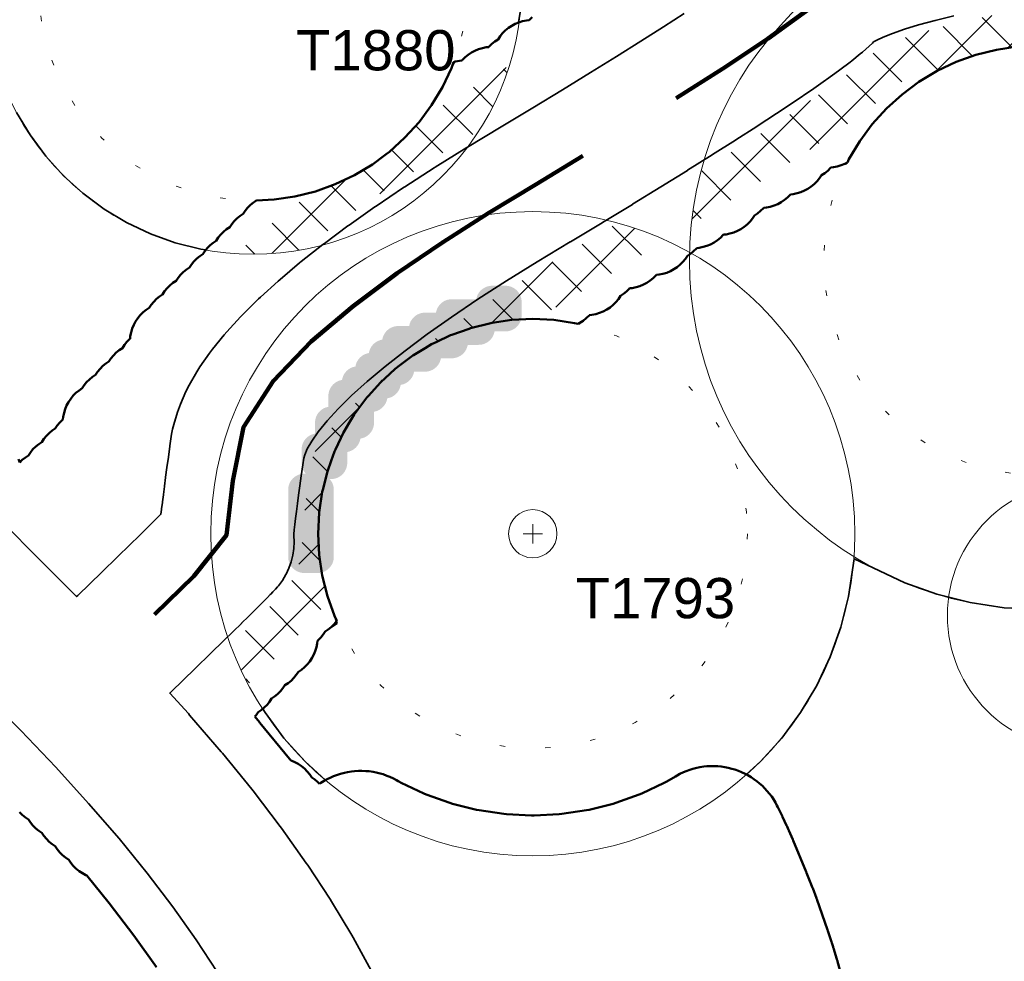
# Model space of a CAD drawing. Header units: metres. Extents: x -6559 to -6383, y 5654606 to 5654801.
# Tile 24 of 31: x -6455 to -6437, y 5654716 to 5654734. Entities that reach past the tile are written whole.
import ezdxf
from ezdxf.enums import TextEntityAlignment as Align

# ---------------------------------------------------------------- set-up
doc = ezdxf.new("R2010")
doc.units = ezdxf.units.M
doc.header["$LTSCALE"] = 0.5
for name, pattern in [('DASHED', [9, 6, -3]), ('DOT', [1.5, 0, -1.5]), ('PHANTOM', [22, 12, -2, 2, -2, 2, -2])]:
    doc.linetypes.add(name, pattern=pattern)
for name, color, linetype, lineweight in [('L-GRAD-DRAIN', 150, 'Continuous', 25), ('L-HARD-PAVE', 8, 'Continuous', 35), ('L-HARD-WALL', 7, 'Continuous', 50), ('L-PLNT-PROT', 1, 'DASHED', 35), ('L-PLNT-TEXT', 3, 'Continuous', 18), ('L-SITE-LIMIT', 6, 'PHANTOM', 50), ('V-VEG-CANOPY', 92, 'Continuous', 13), ('V-VEG-TREE', 94, 'Continuous', 18)]:
    doc.layers.add(name, color=color, linetype=linetype, lineweight=lineweight)
doc.styles.add('BR-STD', font='arial.ttf')

# ---------------------------------------------------------------- blocks, each defined once
blk = doc.blocks.new('VEG-TREE-DECID')
at = {"color": 0, "lineweight": -2}
for p, q in [((-0.6, 0), (0.6, 0)), ((0, -0.6), (0, 0.6))]:
    blk.add_line(p, q, dxfattribs=at)
blk.add_circle((0, 0), 1.5, dxfattribs=at)

msp = doc.modelspace()

# ---------------------------------------------------------------- hatches: boundary and pattern name
at = {"layer": 'L-HARD-WALL'}
h = msp.add_hatch(color=1, dxfattribs=at)
h.dxf.hatch_style = 1
h.paths.add_polyline_path([(-6449.75, 5654723.2), (-6449.779, 5654723.201), (-6449.809, 5654723.206), (-6449.837, 5654723.213), (-6449.865, 5654723.223), (-6449.891, 5654723.235), (-6449.917, 5654723.251), (-6449.94, 5654723.268), (-6449.962, 5654723.288), (-6449.982, 5654723.31), (-6449.999, 5654723.333), (-6450.015, 5654723.359), (-6450.027, 5654723.385), (-6450.037, 5654723.413), (-6450.044, 5654723.441), (-6450.049, 5654723.471), (-6450.05, 5654723.5), (-6450.05, 5654724.75), (-6450.049, 5654724.779), (-6450.044, 5654724.809), (-6450.037, 5654724.837), (-6450.027, 5654724.865), (-6450.015, 5654724.891), (-6449.999, 5654724.917), (-6449.982, 5654724.94), (-6449.962, 5654724.962), (-6449.94, 5654724.982), (-6449.917, 5654724.999), (-6449.891, 5654725.015), (-6449.865, 5654725.027), (-6449.837, 5654725.037), (-6449.809, 5654725.044), (-6449.779, 5654725.049), (-6449.75, 5654725.05), (-6449.723, 5654725.05), (-6449.732, 5654725.06), (-6449.749, 5654725.083), (-6449.765, 5654725.109), (-6449.777, 5654725.135), (-6449.787, 5654725.163), (-6449.794, 5654725.191), (-6449.799, 5654725.221), (-6449.8, 5654725.25), (-6449.8, 5654725.5), (-6449.799, 5654725.529), (-6449.794, 5654725.559), (-6449.787, 5654725.587), (-6449.777, 5654725.615), (-6449.765, 5654725.641), (-6449.749, 5654725.667), (-6449.732, 5654725.69), (-6449.712, 5654725.712), (-6449.69, 5654725.732), (-6449.667, 5654725.749), (-6449.641, 5654725.765), (-6449.615, 5654725.777), (-6449.587, 5654725.787), (-6449.559, 5654725.794), (-6449.55, 5654725.796), (-6449.55, 5654726), (-6449.549, 5654726.029), (-6449.544, 5654726.059), (-6449.537, 5654726.087), (-6449.527, 5654726.115), (-6449.515, 5654726.141), (-6449.499, 5654726.167), (-6449.482, 5654726.19), (-6449.462, 5654726.212), (-6449.44, 5654726.232), (-6449.417, 5654726.249), (-6449.391, 5654726.265), (-6449.365, 5654726.277), (-6449.337, 5654726.287), (-6449.309, 5654726.294), (-6449.3, 5654726.296), (-6449.3, 5654726.5), (-6449.299, 5654726.529), (-6449.294, 5654726.559), (-6449.287, 5654726.587), (-6449.277, 5654726.615), (-6449.265, 5654726.641), (-6449.249, 5654726.667), (-6449.232, 5654726.69), (-6449.212, 5654726.712), (-6449.19, 5654726.732), (-6449.167, 5654726.749), (-6449.141, 5654726.765), (-6449.115, 5654726.777), (-6449.087, 5654726.787), (-6449.059, 5654726.794), (-6449.046, 5654726.796), (-6449.044, 5654726.809), (-6449.037, 5654726.837), (-6449.027, 5654726.865), (-6449.015, 5654726.891), (-6448.999, 5654726.917), (-6448.982, 5654726.94), (-6448.962, 5654726.962), (-6448.94, 5654726.982), (-6448.917, 5654726.999), (-6448.891, 5654727.015), (-6448.865, 5654727.027), (-6448.837, 5654727.037), (-6448.809, 5654727.044), (-6448.796, 5654727.046), (-6448.794, 5654727.059), (-6448.787, 5654727.087), (-6448.777, 5654727.115), (-6448.765, 5654727.141), (-6448.749, 5654727.167), (-6448.732, 5654727.19), (-6448.712, 5654727.212), (-6448.69, 5654727.232), (-6448.667, 5654727.249), (-6448.641, 5654727.265), (-6448.615, 5654727.277), (-6448.587, 5654727.287), (-6448.559, 5654727.294), (-6448.546, 5654727.296), (-6448.544, 5654727.309), (-6448.537, 5654727.337), (-6448.527, 5654727.365), (-6448.515, 5654727.391), (-6448.499, 5654727.417), (-6448.482, 5654727.44), (-6448.462, 5654727.462), (-6448.44, 5654727.482), (-6448.417, 5654727.499), (-6448.391, 5654727.515), (-6448.365, 5654727.527), (-6448.337, 5654727.537), (-6448.309, 5654727.544), (-6448.296, 5654727.546), (-6448.294, 5654727.559), (-6448.287, 5654727.587), (-6448.277, 5654727.615), (-6448.265, 5654727.641), (-6448.249, 5654727.667), (-6448.232, 5654727.69), (-6448.212, 5654727.712), (-6448.19, 5654727.732), (-6448.167, 5654727.749), (-6448.141, 5654727.765), (-6448.115, 5654727.777), (-6448.087, 5654727.787), (-6448.059, 5654727.794), (-6448.029, 5654727.799), (-6448, 5654727.8), (-6447.796, 5654727.8), (-6447.794, 5654727.809), (-6447.787, 5654727.837), (-6447.777, 5654727.865), (-6447.765, 5654727.891), (-6447.749, 5654727.917), (-6447.732, 5654727.94), (-6447.712, 5654727.962), (-6447.69, 5654727.982), (-6447.667, 5654727.999), (-6447.641, 5654728.015), (-6447.615, 5654728.027), (-6447.587, 5654728.037), (-6447.559, 5654728.044), (-6447.529, 5654728.049), (-6447.5, 5654728.05), (-6447.296, 5654728.05), (-6447.294, 5654728.059), (-6447.287, 5654728.087), (-6447.277, 5654728.115), (-6447.265, 5654728.141), (-6447.249, 5654728.167), (-6447.232, 5654728.19), (-6447.212, 5654728.212), (-6447.19, 5654728.232), (-6447.167, 5654728.249), (-6447.141, 5654728.265), (-6447.115, 5654728.277), (-6447.087, 5654728.287), (-6447.059, 5654728.294), (-6447.029, 5654728.299), (-6447, 5654728.3), (-6446.546, 5654728.3), (-6446.544, 5654728.309), (-6446.537, 5654728.337), (-6446.527, 5654728.365), (-6446.515, 5654728.391), (-6446.499, 5654728.417), (-6446.482, 5654728.44), (-6446.462, 5654728.462), (-6446.44, 5654728.482), (-6446.417, 5654728.499), (-6446.391, 5654728.515), (-6446.365, 5654728.527), (-6446.337, 5654728.537), (-6446.309, 5654728.544), (-6446.279, 5654728.549), (-6446.25, 5654728.55), (-6446, 5654728.55), (-6445.971, 5654728.549), (-6445.941, 5654728.544), (-6445.913, 5654728.537), (-6445.885, 5654728.527), (-6445.859, 5654728.515), (-6445.833, 5654728.499), (-6445.81, 5654728.482), (-6445.788, 5654728.462), (-6445.768, 5654728.44), (-6445.751, 5654728.417), (-6445.735, 5654728.391), (-6445.723, 5654728.365), (-6445.713, 5654728.337), (-6445.706, 5654728.309), (-6445.701, 5654728.279), (-6445.7, 5654728.25), (-6445.7, 5654728), (-6445.701, 5654727.971), (-6445.706, 5654727.941), (-6445.713, 5654727.913), (-6445.723, 5654727.885), (-6445.735, 5654727.859), (-6445.751, 5654727.833), (-6445.768, 5654727.81), (-6445.788, 5654727.788), (-6445.81, 5654727.768), (-6445.833, 5654727.751), (-6445.859, 5654727.735), (-6445.885, 5654727.723), (-6445.913, 5654727.713), (-6445.941, 5654727.706), (-6445.971, 5654727.701), (-6446, 5654727.7), (-6446.204, 5654727.7), (-6446.206, 5654727.691), (-6446.213, 5654727.663), (-6446.223, 5654727.635), (-6446.235, 5654727.609), (-6446.251, 5654727.583), (-6446.268, 5654727.56), (-6446.288, 5654727.538), (-6446.31, 5654727.518), (-6446.333, 5654727.501), (-6446.359, 5654727.485), (-6446.385, 5654727.473), (-6446.413, 5654727.463), (-6446.441, 5654727.456), (-6446.471, 5654727.451), (-6446.5, 5654727.45), (-6446.704, 5654727.45), (-6446.706, 5654727.441), (-6446.713, 5654727.413), (-6446.723, 5654727.385), (-6446.735, 5654727.359), (-6446.751, 5654727.333), (-6446.768, 5654727.31), (-6446.788, 5654727.288), (-6446.81, 5654727.268), (-6446.833, 5654727.251), (-6446.859, 5654727.235), (-6446.885, 5654727.223), (-6446.913, 5654727.213), (-6446.941, 5654727.206), (-6446.971, 5654727.201), (-6447, 5654727.2), (-6447.204, 5654727.2), (-6447.206, 5654727.191), (-6447.213, 5654727.163), (-6447.223, 5654727.135), (-6447.235, 5654727.109), (-6447.251, 5654727.083), (-6447.268, 5654727.06), (-6447.288, 5654727.038), (-6447.31, 5654727.018), (-6447.333, 5654727.001), (-6447.359, 5654726.985), (-6447.385, 5654726.973), (-6447.413, 5654726.963), (-6447.441, 5654726.956), (-6447.471, 5654726.951), (-6447.5, 5654726.95), (-6447.704, 5654726.95), (-6447.706, 5654726.941), (-6447.713, 5654726.913), (-6447.723, 5654726.885), (-6447.735, 5654726.859), (-6447.751, 5654726.833), (-6447.768, 5654726.81), (-6447.788, 5654726.788), (-6447.81, 5654726.768), (-6447.833, 5654726.751), (-6447.859, 5654726.735), (-6447.885, 5654726.723), (-6447.913, 5654726.713), (-6447.941, 5654726.706), (-6447.954, 5654726.704), (-6447.956, 5654726.691), (-6447.963, 5654726.663), (-6447.973, 5654726.635), (-6447.985, 5654726.609), (-6448.001, 5654726.583), (-6448.018, 5654726.56), (-6448.038, 5654726.538), (-6448.06, 5654726.518), (-6448.083, 5654726.501), (-6448.109, 5654726.485), (-6448.135, 5654726.473), (-6448.163, 5654726.463), (-6448.191, 5654726.456), (-6448.204, 5654726.454), (-6448.206, 5654726.441), (-6448.213, 5654726.413), (-6448.223, 5654726.385), (-6448.235, 5654726.359), (-6448.251, 5654726.333), (-6448.268, 5654726.31), (-6448.288, 5654726.288), (-6448.31, 5654726.268), (-6448.333, 5654726.251), (-6448.359, 5654726.235), (-6448.385, 5654726.223), (-6448.413, 5654726.213), (-6448.441, 5654726.206), (-6448.45, 5654726.204), (-6448.45, 5654726), (-6448.451, 5654725.971), (-6448.456, 5654725.941), (-6448.463, 5654725.913), (-6448.473, 5654725.885), (-6448.485, 5654725.859), (-6448.501, 5654725.833), (-6448.518, 5654725.81), (-6448.538, 5654725.788), (-6448.56, 5654725.768), (-6448.583, 5654725.751), (-6448.609, 5654725.735), (-6448.635, 5654725.723), (-6448.663, 5654725.713), (-6448.691, 5654725.706), (-6448.704, 5654725.704), (-6448.706, 5654725.691), (-6448.713, 5654725.663), (-6448.723, 5654725.635), (-6448.735, 5654725.609), (-6448.751, 5654725.583), (-6448.768, 5654725.56), (-6448.788, 5654725.538), (-6448.81, 5654725.518), (-6448.833, 5654725.501), (-6448.859, 5654725.485), (-6448.885, 5654725.473), (-6448.913, 5654725.463), (-6448.941, 5654725.456), (-6448.95, 5654725.454), (-6448.95, 5654725.25), (-6448.951, 5654725.221), (-6448.956, 5654725.191), (-6448.963, 5654725.163), (-6448.973, 5654725.135), (-6448.985, 5654725.109), (-6449.001, 5654725.083), (-6449.018, 5654725.06), (-6449.038, 5654725.038), (-6449.06, 5654725.018), (-6449.083, 5654725.001), (-6449.109, 5654724.985), (-6449.135, 5654724.973), (-6449.163, 5654724.963), (-6449.191, 5654724.956), (-6449.221, 5654724.951), (-6449.25, 5654724.95), (-6449.277, 5654724.95), (-6449.268, 5654724.94), (-6449.251, 5654724.917), (-6449.235, 5654724.891), (-6449.223, 5654724.865), (-6449.213, 5654724.837), (-6449.206, 5654724.809), (-6449.201, 5654724.779), (-6449.2, 5654724.75), (-6449.2, 5654723.5), (-6449.201, 5654723.471), (-6449.206, 5654723.441), (-6449.213, 5654723.413), (-6449.223, 5654723.385), (-6449.235, 5654723.359), (-6449.251, 5654723.333), (-6449.268, 5654723.31), (-6449.288, 5654723.288), (-6449.31, 5654723.268), (-6449.333, 5654723.251), (-6449.359, 5654723.235), (-6449.385, 5654723.223), (-6449.413, 5654723.213), (-6449.441, 5654723.206), (-6449.471, 5654723.201), (-6449.5, 5654723.2)])
at = {"layer": 'L-PLNT-PROT'}
h = msp.add_hatch(dxfattribs=at)
h.set_pattern_fill('ANSI37', color=6, scale=0.2)
h.paths.add_polyline_path([(-6436.074, 5654733.023), (-6436.466, 5654733.004), (-6436.854, 5654732.946), (-6437.235, 5654732.851), (-6437.605, 5654732.719), (-6437.861, 5654732.597), (-6438.05, 5654732.545), (-6438.288, 5654732.472), (-6438.474, 5654732.407), (-6438.603, 5654732.356), (-6438.614, 5654732.351), (-6438.629, 5654732.337), (-6438.756, 5654732.225), (-6438.768, 5654732.215), (-6438.814, 5654732.177), (-6438.826, 5654732.167), (-6438.986, 5654732.038), (-6438.995, 5654732.031), (-6439.027, 5654732.006), (-6439.036, 5654731.999), (-6439.229, 5654731.853), (-6439.236, 5654731.848), (-6439.26, 5654731.83), (-6439.266, 5654731.825), (-6439.493, 5654731.661), (-6439.498, 5654731.657), (-6439.517, 5654731.644), (-6439.522, 5654731.64), (-6439.782, 5654731.459), (-6439.786, 5654731.456), (-6439.801, 5654731.446), (-6439.805, 5654731.443), (-6440.098, 5654731.244), (-6440.101, 5654731.241), (-6440.113, 5654731.233), (-6440.117, 5654731.231), (-6440.443, 5654731.014), (-6440.445, 5654731.012), (-6440.456, 5654731.006), (-6440.458, 5654731.004), (-6440.818, 5654730.769), (-6440.82, 5654730.768), (-6440.829, 5654730.762), (-6440.831, 5654730.761), (-6441.224, 5654730.509), (-6441.225, 5654730.508), (-6441.233, 5654730.503), (-6441.235, 5654730.502), (-6441.661, 5654730.232), (-6441.662, 5654730.231), (-6441.669, 5654730.227), (-6441.67, 5654730.226), (-6442.129, 5654729.939), (-6442.131, 5654729.938), (-6442.136, 5654729.935), (-6442.138, 5654729.934), (-6442.539, 5654729.685), (-6442.449, 5654730.291), (-6442.35, 5654730.685), (-6442.068, 5654730.862), (-6442.062, 5654730.866), (-6441.636, 5654731.135), (-6441.629, 5654731.14), (-6441.236, 5654731.392), (-6441.227, 5654731.398), (-6440.868, 5654731.632), (-6440.858, 5654731.639), (-6440.532, 5654731.856), (-6440.519, 5654731.864), (-6440.226, 5654732.063), (-6440.211, 5654732.073), (-6439.952, 5654732.255), (-6439.933, 5654732.268), (-6439.706, 5654732.432), (-6439.682, 5654732.45), (-6439.489, 5654732.597), (-6439.456, 5654732.622), (-6439.296, 5654732.751), (-6439.251, 5654732.789), (-6439.124, 5654732.901), (-6439.057, 5654732.963), (-6439.049, 5654732.971), (-6439.014, 5654732.991), (-6438.902, 5654733.044), (-6438.736, 5654733.11), (-6438.521, 5654733.185), (-6438.26, 5654733.265), (-6437.957, 5654733.349), (-6437.612, 5654733.435), (-6437.227, 5654733.523), (-6436.804, 5654733.612), (-6436.342, 5654733.702), (-6435.843, 5654733.793), (-6435.307, 5654733.884), (-6434.734, 5654733.976), (-6434.125, 5654734.068), (-6433.474, 5654734.161), (-6433.468, 5654734.162), (-6432.845, 5654734.254), (-6432.838, 5654734.255), (-6432.333, 5654734.332), (-6431.95, 5654734.048), (-6431.56, 5654733.694), (-6431.565, 5654733.693), (-6431.567, 5654733.693), (-6432.124, 5654733.605), (-6432.126, 5654733.605), (-6432.133, 5654733.603), (-6432.135, 5654733.603), (-6432.725, 5654733.513), (-6432.727, 5654733.513), (-6432.734, 5654733.512), (-6432.735, 5654733.512), (-6433.358, 5654733.42), (-6433.36, 5654733.42), (-6433.366, 5654733.419), (-6433.368, 5654733.418), (-6434.016, 5654733.326), (-6434.619, 5654733.235), (-6435.185, 5654733.144), (-6435.713, 5654733.054), (-6435.926, 5654733.016)])
h = msp.add_hatch(dxfattribs=at)
h.set_pattern_fill('ANSI37', color=6, scale=0.2)
h.paths.add_polyline_path([(-6449.542, 5654730.309), (-6449.172, 5654730.441), (-6448.817, 5654730.609), (-6448.481, 5654730.811), (-6448.25, 5654730.982), (-6448.239, 5654730.991), (-6448.226, 5654731), (-6448.226, 5654731), (-6448.165, 5654731.045), (-6447.875, 5654731.309), (-6447.611, 5654731.599), (-6447.567, 5654731.659), (-6447.197, 5654731.889), (-6447.192, 5654731.892), (-6447.174, 5654731.903), (-6447.169, 5654731.906), (-6446.546, 5654732.28), (-6445.96, 5654732.634), (-6445.93, 5654732.652), (-6446.084, 5654732.224), (-6446.293, 5654731.78), (-6446.502, 5654731.431), (-6446.783, 5654731.263), (-6446.801, 5654731.252), (-6447.389, 5654730.886), (-6447.41, 5654730.874), (-6447.96, 5654730.518), (-6447.983, 5654730.503), (-6448.497, 5654730.158), (-6448.521, 5654730.14), (-6448.998, 5654729.804), (-6449.026, 5654729.784), (-6449.465, 5654729.458), (-6449.496, 5654729.434), (-6449.758, 5654729.229), (-6450.213, 5654729.161), (-6450.703, 5654729.137), (-6451.01, 5654729.152), (-6450.841, 5654729.305), (-6450.831, 5654729.314), (-6450.791, 5654729.349), (-6450.781, 5654729.358), (-6450.416, 5654729.664), (-6450.406, 5654729.672), (-6450.372, 5654729.7), (-6450.362, 5654729.708), (-6449.96, 5654730.024), (-6449.952, 5654730.03), (-6449.921, 5654730.054), (-6449.912, 5654730.06), (-6449.595, 5654730.296)])
h = msp.add_hatch(dxfattribs=at)
h.set_pattern_fill('ANSI37', color=6, scale=0.2)
h.paths.add_polyline_path([(-6445.492, 5654727.932), (-6445.884, 5654727.913), (-6446.25, 5654727.858), (-6446.272, 5654727.855), (-6446.653, 5654727.76), (-6446.68, 5654727.75), (-6447, 5654727.636), (-6447.023, 5654727.628), (-6447.292, 5654727.5), (-6447.378, 5654727.46), (-6447.5, 5654727.386), (-6447.714, 5654727.258), (-6447.725, 5654727.25), (-6448, 5654727.046), (-6448.03, 5654727.024), (-6448.056, 5654727), (-6448.057, 5654726.999), (-6448.25, 5654726.824), (-6448.32, 5654726.76), (-6448.33, 5654726.75), (-6448.5, 5654726.562), (-6448.537, 5654726.522), (-6448.556, 5654726.5), (-6448.556, 5654726.5), (-6448.584, 5654726.47), (-6448.75, 5654726.246), (-6448.818, 5654726.154), (-6448.911, 5654725.999), (-6448.92, 5654725.984), (-6449, 5654725.85), (-6449.02, 5654725.818), (-6449.171, 5654725.498), (-6449.188, 5654725.463), (-6449.25, 5654725.288), (-6449.32, 5654725.093), (-6449.406, 5654724.75), (-6449.415, 5654724.712), (-6449.473, 5654724.324), (-6449.492, 5654723.932), (-6449.473, 5654723.54), (-6449.415, 5654723.152), (-6449.32, 5654722.771), (-6449.307, 5654722.734), (-6449.32, 5654722.711), (-6449.392, 5654722.592), (-6449.433, 5654722.53), (-6449.517, 5654722.418), (-6449.54, 5654722.389), (-6449.556, 5654722.369), (-6449.568, 5654722.356), (-6449.611, 5654722.307), (-6449.622, 5654722.293), (-6449.65, 5654722.263), (-6449.656, 5654722.257), (-6449.675, 5654722.236), (-6449.681, 5654722.23), (-6449.72, 5654722.188), (-6449.723, 5654722.185), (-6449.735, 5654722.173), (-6449.738, 5654722.17), (-6449.789, 5654722.117), (-6449.791, 5654722.115), (-6449.799, 5654722.108), (-6449.801, 5654722.106), (-6449.864, 5654722.042), (-6449.865, 5654722.041), (-6449.87, 5654722.036), (-6449.871, 5654722.034), (-6449.946, 5654721.959), (-6449.947, 5654721.958), (-6449.951, 5654721.955), (-6449.952, 5654721.953), (-6450.038, 5654721.868), (-6450.039, 5654721.867), (-6450.043, 5654721.863), (-6450.044, 5654721.862), (-6450.154, 5654721.754), (-6450.154, 5654721.753), (-6450.157, 5654721.751), (-6450.158, 5654721.75), (-6450.29, 5654721.62), (-6450.292, 5654721.618), (-6450.447, 5654721.466), (-6450.449, 5654721.465), (-6450.627, 5654721.291), (-6450.629, 5654721.289), (-6450.795, 5654721.128), (-6451.035, 5654721.636), (-6451.116, 5654721.862), (-6450.973, 5654722.001), (-6450.972, 5654722.003), (-6450.817, 5654722.154), (-6450.815, 5654722.156), (-6450.683, 5654722.285), (-6450.68, 5654722.288), (-6450.571, 5654722.396), (-6450.567, 5654722.4), (-6450.481, 5654722.485), (-6450.477, 5654722.489), (-6450.402, 5654722.564), (-6450.397, 5654722.569), (-6450.334, 5654722.633), (-6450.327, 5654722.64), (-6450.275, 5654722.693), (-6450.264, 5654722.705), (-6450.224, 5654722.747), (-6450.205, 5654722.768), (-6450.177, 5654722.799), (-6450.134, 5654722.848), (-6450.117, 5654722.868), (-6450.034, 5654722.979), (-6449.962, 5654723.099), (-6449.957, 5654723.107), (-6449.897, 5654723.234), (-6449.85, 5654723.366), (-6449.816, 5654723.502), (-6449.796, 5654723.64), (-6449.79, 5654723.78), (-6449.797, 5654723.895), (-6449.796, 5654723.909), (-6449.788, 5654723.988), (-6449.777, 5654724.086), (-6449.763, 5654724.199), (-6449.747, 5654724.328), (-6449.729, 5654724.472), (-6449.707, 5654724.631), (-6449.684, 5654724.804), (-6449.658, 5654724.992), (-6449.629, 5654725.194), (-6449.613, 5654725.308), (-6449.6, 5654725.352), (-6449.56, 5654725.442), (-6449.485, 5654725.574), (-6449.369, 5654725.74), (-6449.21, 5654725.935), (-6449.009, 5654726.155), (-6448.765, 5654726.396), (-6448.478, 5654726.655), (-6448.15, 5654726.931), (-6447.781, 5654727.221), (-6447.371, 5654727.526), (-6446.921, 5654727.843), (-6446.431, 5654728.173), (-6445.901, 5654728.514), (-6445.333, 5654728.868), (-6444.717, 5654729.237), (-6444.714, 5654729.239), (-6444.122, 5654729.597), (-6444.118, 5654729.599), (-6443.924, 5654729.717), (-6443.75, 5654729.674), (-6443.196, 5654729.475), (-6443.018, 5654729.391), (-6443.163, 5654729.302), (-6443.164, 5654729.301), (-6443.168, 5654729.299), (-6443.17, 5654729.298), (-6443.728, 5654728.958), (-6443.729, 5654728.958), (-6443.733, 5654728.955), (-6443.734, 5654728.955), (-6444.326, 5654728.597), (-6444.327, 5654728.597), (-6444.33, 5654728.594), (-6444.331, 5654728.594), (-6444.942, 5654728.227), (-6445.423, 5654727.929)])

# ---------------------------------------------------------------- linework, layer by layer
at = {"layer": 'L-GRAD-DRAIN', "lineweight": 100}
for points in [[(-6432.429, 5654735.733), (-6433.441, 5654735.581), (-6434.453, 5654735.434), (-6435.464, 5654735.277), (-6436.473, 5654735.102), (-6437.476, 5654734.901), (-6438.47, 5654734.66), (-6439.44, 5654734.336), (-6440.276, 5654733.76), (-6441.104, 5654733.159), (-6441.957, 5654732.593), (-6442.819, 5654732.043)], [(-6444.561, 5654730.968), (-6445.436, 5654730.438), (-6446.311, 5654729.908), (-6447.175, 5654729.359), (-6448.019, 5654728.782), (-6448.839, 5654728.17), (-6449.621, 5654727.51), (-6450.332, 5654726.775), (-6450.881, 5654725.917), (-6451.081, 5654724.918), (-6451.201, 5654723.902), (-6451.808, 5654723.143), (-6452.541, 5654722.429)]]:
    msp.add_lwpolyline(points, dxfattribs=at)
at = {"layer": 'L-HARD-PAVE'}
for points in [[(-6455.375, 5654724.148), (-6454.681, 5654723.45), (-6453.994, 5654722.762), (-6453.972, 5654722.783), (-6453.524, 5654723.218), (-6453.233, 5654723.499), (-6453, 5654723.726), (-6452.823, 5654723.898), (-6452.67, 5654724.048), (-6452.54, 5654724.176), (-6452.434, 5654724.281), (-6452.42, 5654724.294), (-6452.41, 5654724.385), (-6452.409, 5654724.394), (-6452.394, 5654724.516), (-6452.393, 5654724.523), (-6452.376, 5654724.659), (-6452.376, 5654724.664), (-6452.356, 5654724.814), (-6452.356, 5654724.818), (-6452.334, 5654724.982), (-6452.334, 5654724.985), (-6452.31, 5654725.163), (-6452.309, 5654725.166), (-6452.283, 5654725.357), (-6452.282, 5654725.36), (-6452.253, 5654725.565), (-6452.253, 5654725.567), (-6452.222, 5654725.786), (-6452.205, 5654725.878), (-6452.182, 5654725.968), (-6452.114, 5654726.196), (-6452.059, 5654726.344), (-6451.954, 5654726.582), (-6451.894, 5654726.699), (-6451.752, 5654726.947), (-6451.693, 5654727.039), (-6451.514, 5654727.297), (-6451.46, 5654727.369), (-6451.243, 5654727.637), (-6451.193, 5654727.694), (-6450.94, 5654727.971), (-6450.895, 5654728.017), (-6450.604, 5654728.304), (-6450.565, 5654728.341), (-6450.237, 5654728.638), (-6450.202, 5654728.668), (-6449.837, 5654728.975), (-6449.806, 5654729), (-6449.404, 5654729.317), (-6449.376, 5654729.338), (-6448.936, 5654729.664), (-6448.912, 5654729.682), (-6448.435, 5654730.018), (-6448.413, 5654730.033), (-6447.899, 5654730.379), (-6447.879, 5654730.392), (-6447.328, 5654730.748), (-6447.31, 5654730.759), (-6446.722, 5654731.124), (-6446.706, 5654731.134), (-6446.082, 5654731.508), (-6445.494, 5654731.864), (-6444.939, 5654732.201), (-6444.417, 5654732.521), (-6443.93, 5654732.823), (-6443.476, 5654733.107), (-6443.057, 5654733.372), (-6442.671, 5654733.62)], [(-6437.647, 5654733.581), (-6437.995, 5654733.494), (-6438.302, 5654733.409), (-6438.568, 5654733.328), (-6438.789, 5654733.251), (-6438.962, 5654733.181), (-6439.083, 5654733.124), (-6439.141, 5654733.091), (-6439.163, 5654733.069), (-6439.223, 5654733.013), (-6439.35, 5654732.902), (-6439.39, 5654732.868), (-6439.55, 5654732.739), (-6439.579, 5654732.717), (-6439.773, 5654732.57), (-6439.794, 5654732.554), (-6440.021, 5654732.39), (-6440.038, 5654732.378), (-6440.297, 5654732.196), (-6440.311, 5654732.187), (-6440.604, 5654731.988), (-6440.615, 5654731.98), (-6440.941, 5654731.764), (-6440.95, 5654731.758), (-6441.309, 5654731.523), (-6441.317, 5654731.518), (-6441.71, 5654731.266), (-6441.716, 5654731.262), (-6442.142, 5654730.993), (-6442.148, 5654730.989), (-6442.607, 5654730.702), (-6442.612, 5654730.699), (-6443.104, 5654730.394), (-6443.108, 5654730.392), (-6443.634, 5654730.069), (-6443.637, 5654730.067), (-6444.196, 5654729.727), (-6444.199, 5654729.725), (-6444.791, 5654729.368), (-6444.794, 5654729.366), (-6445.411, 5654728.996), (-6445.982, 5654728.641), (-6446.513, 5654728.298), (-6447.006, 5654727.967), (-6447.459, 5654727.647), (-6447.872, 5654727.341), (-6448.245, 5654727.047), (-6448.577, 5654726.768), (-6448.868, 5654726.505), (-6449.117, 5654726.259), (-6449.324, 5654726.033), (-6449.489, 5654725.83), (-6449.611, 5654725.654), (-6449.694, 5654725.51), (-6449.741, 5654725.404), (-6449.76, 5654725.34), (-6449.778, 5654725.215), (-6449.806, 5654725.013), (-6449.833, 5654724.825), (-6449.856, 5654724.651), (-6449.877, 5654724.492), (-6449.896, 5654724.347), (-6449.912, 5654724.217), (-6449.926, 5654724.103), (-6449.937, 5654724.004), (-6449.945, 5654723.923), (-6449.947, 5654723.899), (-6449.94, 5654723.779), (-6449.946, 5654723.654), (-6449.964, 5654723.531), (-6449.994, 5654723.409), (-6450.036, 5654723.291), (-6450.089, 5654723.178), (-6450.094, 5654723.17), (-6450.158, 5654723.063), (-6450.233, 5654722.964), (-6450.249, 5654722.944), (-6450.288, 5654722.9), (-6450.316, 5654722.869), (-6450.333, 5654722.85), (-6450.373, 5654722.808), (-6450.383, 5654722.798), (-6450.434, 5654722.745), (-6450.441, 5654722.738), (-6450.504, 5654722.675), (-6450.508, 5654722.67), (-6450.583, 5654722.595), (-6450.587, 5654722.592), (-6450.673, 5654722.506), (-6450.676, 5654722.502), (-6450.786, 5654722.395), (-6450.788, 5654722.392), (-6450.92, 5654722.263), (-6450.922, 5654722.261), (-6451.077, 5654722.11), (-6451.078, 5654722.109), (-6451.256, 5654721.935), (-6451.257, 5654721.934), (-6451.491, 5654721.706), (-6451.783, 5654721.423), (-6452.232, 5654720.988), (-6452.257, 5654720.964), (-6451.908, 5654720.58), (-6451.886, 5654720.555), (-6451.296, 5654719.871), (-6451.273, 5654719.844), (-6450.726, 5654719.172), (-6450.702, 5654719.141), (-6450.198, 5654718.481), (-6450.173, 5654718.447), (-6449.712, 5654717.798), (-6449.686, 5654717.76), (-6449.268, 5654717.123), (-6449.241, 5654717.081), (-6448.866, 5654716.456), (-6448.838, 5654716.408), (-6448.506, 5654715.794)], [(-6451.371, 5654715.773), (-6451.763, 5654716.369), (-6452.198, 5654716.981), (-6452.677, 5654717.609), (-6453.2, 5654718.252), (-6453.768, 5654718.909), (-6454.379, 5654719.581), (-6455.034, 5654720.267), (-6455.743, 5654720.975)]]:
    msp.add_lwpolyline(points, dxfattribs=at)
at = {"layer": 'L-PLNT-PROT'}
for points in [[(-6445.727, 5654733.647), (-6445.756, 5654733.455), (-6445.821, 5654733.428), (-6445.885, 5654733.393), (-6445.947, 5654733.352), (-6446.004, 5654733.306), (-6446.056, 5654733.254), (-6446.102, 5654733.197), (-6446.14, 5654733.14), (-6446.197, 5654733.102), (-6446.254, 5654733.056), (-6446.306, 5654733.004), (-6446.311, 5654732.997), (-6446.36, 5654732.992), (-6446.432, 5654732.977), (-6446.503, 5654732.956), (-6446.571, 5654732.928), (-6446.635, 5654732.893), (-6446.697, 5654732.852), (-6446.754, 5654732.806), (-6446.806, 5654732.754), (-6446.811, 5654732.747), (-6446.947, 5654732.733), (-6447.175, 5654732.251), (-6447.377, 5654731.915), (-6447.611, 5654731.599), (-6447.875, 5654731.309), (-6448.165, 5654731.045), (-6448.226, 5654731), (-6448.239, 5654730.991), (-6448.25, 5654730.982), (-6448.481, 5654730.811), (-6448.817, 5654730.609), (-6449.172, 5654730.441), (-6449.542, 5654730.309), (-6449.923, 5654730.214), (-6450.311, 5654730.156), (-6450.651, 5654730.14), (-6450.754, 5654730.056), (-6450.806, 5654730.004), (-6450.852, 5654729.947), (-6450.89, 5654729.89), (-6450.947, 5654729.852), (-6451.004, 5654729.806), (-6451.056, 5654729.754), (-6451.102, 5654729.697), (-6451.14, 5654729.64), (-6451.197, 5654729.602), (-6451.254, 5654729.556), (-6451.306, 5654729.504), (-6451.352, 5654729.447), (-6451.39, 5654729.39), (-6451.447, 5654729.352), (-6451.504, 5654729.306), (-6451.556, 5654729.254), (-6451.584, 5654729.219), (-6451.678, 5654729.233), (-6452.154, 5654729.352), (-6452.616, 5654729.518), (-6453.06, 5654729.727), (-6453.481, 5654729.98), (-6453.875, 5654730.272), (-6454.239, 5654730.601), (-6454.568, 5654730.965), (-6454.86, 5654731.359), (-6455.113, 5654731.78)], [(-6449.503, 5654721.939), (-6449.496, 5654721.944), (-6449.444, 5654721.996), (-6449.398, 5654722.053), (-6449.36, 5654722.11), (-6449.137, 5654722.259), (-6449.32, 5654722.771), (-6449.415, 5654723.152), (-6449.473, 5654723.54), (-6449.492, 5654723.932), (-6449.473, 5654724.324), (-6449.415, 5654724.712), (-6449.406, 5654724.75), (-6449.32, 5654725.093), (-6449.25, 5654725.288), (-6449.188, 5654725.463), (-6449.171, 5654725.498), (-6449.02, 5654725.818), (-6449, 5654725.85), (-6448.92, 5654725.984), (-6448.911, 5654725.999), (-6448.818, 5654726.154), (-6448.75, 5654726.246), (-6448.584, 5654726.47), (-6448.556, 5654726.5), (-6448.537, 5654726.522), (-6448.5, 5654726.562), (-6448.33, 5654726.75), (-6448.32, 5654726.76), (-6448.25, 5654726.824), (-6448.057, 5654726.999), (-6448.03, 5654727.024), (-6448, 5654727.046), (-6447.725, 5654727.25), (-6447.714, 5654727.258), (-6447.5, 5654727.386), (-6447.378, 5654727.46), (-6447.292, 5654727.5), (-6447.023, 5654727.628), (-6447, 5654727.636), (-6446.68, 5654727.75), (-6446.653, 5654727.76), (-6446.272, 5654727.855), (-6446.25, 5654727.858), (-6445.884, 5654727.913), (-6445.492, 5654727.932), (-6445.1, 5654727.913), (-6444.622, 5654727.842), (-6444.496, 5654727.944), (-6444.444, 5654727.996), (-6444.439, 5654728.003), (-6444.39, 5654728.008), (-6444.318, 5654728.023), (-6444.247, 5654728.044), (-6444.179, 5654728.072), (-6444.115, 5654728.107), (-6444.053, 5654728.148), (-6443.996, 5654728.194), (-6443.944, 5654728.246), (-6443.898, 5654728.303), (-6443.86, 5654728.36), (-6443.803, 5654728.398), (-6443.746, 5654728.444), (-6443.694, 5654728.496), (-6443.689, 5654728.503), (-6443.64, 5654728.508), (-6443.568, 5654728.523), (-6443.497, 5654728.544), (-6443.429, 5654728.572), (-6443.365, 5654728.607), (-6443.303, 5654728.648), (-6443.246, 5654728.694), (-6443.194, 5654728.746), (-6443.189, 5654728.753), (-6443.14, 5654728.758), (-6443.068, 5654728.773), (-6442.997, 5654728.794), (-6442.929, 5654728.822), (-6442.865, 5654728.857), (-6442.803, 5654728.898), (-6442.746, 5654728.944), (-6442.694, 5654728.996), (-6442.648, 5654729.053), (-6442.61, 5654729.11), (-6442.568, 5654729.138), (-6442.553, 5654729.148), (-6442.496, 5654729.194), (-6442.444, 5654729.246), (-6442.439, 5654729.253), (-6442.39, 5654729.258), (-6442.318, 5654729.273), (-6442.247, 5654729.294), (-6442.179, 5654729.322), (-6442.115, 5654729.357), (-6442.053, 5654729.398), (-6441.996, 5654729.444), (-6441.944, 5654729.496), (-6441.939, 5654729.503), (-6441.89, 5654729.508), (-6441.818, 5654729.523), (-6441.747, 5654729.544), (-6441.679, 5654729.572), (-6441.615, 5654729.607), (-6441.553, 5654729.648), (-6441.496, 5654729.694), (-6441.444, 5654729.746), (-6441.398, 5654729.803), (-6441.36, 5654729.86), (-6441.303, 5654729.898), (-6441.246, 5654729.944), (-6441.194, 5654729.996), (-6441.189, 5654730.003), (-6441.14, 5654730.008), (-6441.068, 5654730.023), (-6440.997, 5654730.044), (-6440.929, 5654730.072), (-6440.865, 5654730.107), (-6440.803, 5654730.148), (-6440.746, 5654730.194), (-6440.694, 5654730.246), (-6440.689, 5654730.253), (-6440.64, 5654730.258), (-6440.568, 5654730.273), (-6440.497, 5654730.294), (-6440.429, 5654730.322), (-6440.365, 5654730.357), (-6440.303, 5654730.398), (-6440.246, 5654730.444), (-6440.194, 5654730.496), (-6440.148, 5654730.553), (-6440.11, 5654730.61), (-6440.053, 5654730.648), (-6439.996, 5654730.694), (-6439.944, 5654730.746), (-6439.939, 5654730.753), (-6439.89, 5654730.758), (-6439.818, 5654730.773), (-6439.653, 5654730.823), (-6439.4, 5654731.245), (-6439.166, 5654731.561), (-6438.902, 5654731.851), (-6438.612, 5654732.115), (-6438.296, 5654732.349), (-6437.96, 5654732.551), (-6437.605, 5654732.719), (-6437.235, 5654732.851), (-6436.854, 5654732.946), (-6436.466, 5654733.004)], [(-6436.074, 5654722.523), (-6436.711, 5654722.554), (-6437.342, 5654722.648), (-6437.961, 5654722.803), (-6438.561, 5654723.018), (-6439.503, 5654723.463), (-6439.607, 5654722.761), (-6439.75, 5654722.19), (-6439.949, 5654721.636), (-6440.2, 5654721.104), (-6440.503, 5654720.599), (-6440.854, 5654720.126), (-6441.249, 5654719.689), (-6441.515, 5654719.448), (-6441.536, 5654719.46), (-6441.603, 5654719.491), (-6441.657, 5654719.513), (-6441.726, 5654719.538), (-6441.782, 5654719.554), (-6441.854, 5654719.572), (-6441.911, 5654719.583), (-6441.984, 5654719.594), (-6442.042, 5654719.599), (-6442.115, 5654719.603), (-6442.174, 5654719.603), (-6442.247, 5654719.599), (-6442.306, 5654719.593), (-6442.378, 5654719.582), (-6442.436, 5654719.571), (-6442.507, 5654719.553), (-6442.563, 5654719.536), (-6442.632, 5654719.511), (-6442.686, 5654719.489), (-6442.752, 5654719.457), (-6442.804, 5654719.43), (-6442.836, 5654719.412), (-6442.995, 5654719.316), (-6443.041, 5654719.292), (-6443.46, 5654719.093), (-6443.508, 5654719.074), (-6443.944, 5654718.918), (-6443.993, 5654718.903), (-6444.443, 5654718.79), (-6444.493, 5654718.78), (-6444.952, 5654718.712), (-6445.003, 5654718.707), (-6445.466, 5654718.684), (-6445.518, 5654718.684), (-6445.981, 5654718.707), (-6446.032, 5654718.712), (-6446.491, 5654718.78), (-6446.541, 5654718.79), (-6446.991, 5654718.903), (-6447.04, 5654718.918), (-6447.476, 5654719.074), (-6447.524, 5654719.093), (-6447.943, 5654719.292), (-6447.989, 5654719.316), (-6448.002, 5654719.324), (-6448.034, 5654719.342), (-6448.087, 5654719.371), (-6448.155, 5654719.402), (-6448.21, 5654719.425), (-6448.28, 5654719.45), (-6448.338, 5654719.467), (-6448.41, 5654719.485), (-6448.469, 5654719.496), (-6448.543, 5654719.507), (-6448.603, 5654719.512), (-6448.677, 5654719.515), (-6448.737, 5654719.515), (-6448.812, 5654719.511), (-6448.871, 5654719.504), (-6448.945, 5654719.492), (-6449.003, 5654719.48), (-6449.076, 5654719.461), (-6449.133, 5654719.443), (-6449.203, 5654719.417), (-6449.258, 5654719.393), (-6449.325, 5654719.36), (-6449.354, 5654719.344), (-6449.735, 5654719.689), (-6450.13, 5654720.126), (-6450.481, 5654720.599), (-6450.524, 5654720.671), (-6450.496, 5654720.694), (-6450.444, 5654720.746), (-6450.398, 5654720.803), (-6450.36, 5654720.86), (-6450.303, 5654720.898), (-6450.246, 5654720.944), (-6450.194, 5654720.996), (-6450.148, 5654721.053), (-6450.11, 5654721.11), (-6450.053, 5654721.148), (-6449.996, 5654721.194), (-6449.944, 5654721.246), (-6449.898, 5654721.303), (-6449.86, 5654721.36), (-6449.803, 5654721.398), (-6449.746, 5654721.444), (-6449.694, 5654721.496), (-6449.648, 5654721.553), (-6449.607, 5654721.615), (-6449.572, 5654721.679), (-6449.544, 5654721.747), (-6449.523, 5654721.818), (-6449.508, 5654721.89), (-6449.503, 5654721.939)]]:
    msp.add_lwpolyline(points, dxfattribs=at)
at = {"layer": 'L-PLNT-TEXT', "linetype": 'DOT'}
for centre in [(-6450.703, 5654734.137), (-6436.074, 5654729.023), (-6445.492, 5654723.932)]:
    msp.add_circle(centre, 4, dxfattribs=at)
at = {"layer": 'L-SITE-LIMIT'}
for points in [[(-6455.072, 5654725.321), (-6455.048, 5654725.261), (-6455.004, 5654725.306), (-6454.947, 5654725.352), (-6454.89, 5654725.39), (-6454.852, 5654725.447), (-6454.806, 5654725.504), (-6454.754, 5654725.556), (-6454.697, 5654725.602), (-6454.64, 5654725.64), (-6454.602, 5654725.697), (-6454.556, 5654725.754), (-6454.504, 5654725.806), (-6454.447, 5654725.852), (-6454.39, 5654725.89), (-6454.352, 5654725.947), (-6454.306, 5654726.004), (-6454.254, 5654726.056), (-6454.247, 5654726.061), (-6454.242, 5654726.11), (-6454.227, 5654726.182), (-6454.206, 5654726.253), (-6454.178, 5654726.321), (-6454.143, 5654726.385), (-6454.102, 5654726.447), (-6454.056, 5654726.504), (-6454.004, 5654726.556), (-6453.947, 5654726.602), (-6453.89, 5654726.64), (-6453.852, 5654726.697), (-6453.806, 5654726.754), (-6453.754, 5654726.806), (-6453.697, 5654726.852), (-6453.64, 5654726.89), (-6453.602, 5654726.947), (-6453.556, 5654727.004), (-6453.504, 5654727.056), (-6453.447, 5654727.102), (-6453.39, 5654727.14), (-6453.352, 5654727.197), (-6453.306, 5654727.254), (-6453.254, 5654727.306), (-6453.197, 5654727.352), (-6453.14, 5654727.39), (-6453.102, 5654727.447), (-6453.056, 5654727.504), (-6453.004, 5654727.556), (-6452.997, 5654727.561), (-6452.992, 5654727.61), (-6452.977, 5654727.682), (-6452.956, 5654727.753), (-6452.928, 5654727.821), (-6452.893, 5654727.885), (-6452.852, 5654727.947), (-6452.806, 5654728.004), (-6452.754, 5654728.056), (-6452.697, 5654728.102), (-6452.64, 5654728.14), (-6452.602, 5654728.197), (-6452.556, 5654728.254), (-6452.504, 5654728.306), (-6452.447, 5654728.352), (-6452.39, 5654728.39), (-6452.352, 5654728.447), (-6452.306, 5654728.504), (-6452.254, 5654728.556), (-6452.197, 5654728.602), (-6452.14, 5654728.64), (-6452.102, 5654728.697), (-6452.056, 5654728.754), (-6452.004, 5654728.806), (-6451.947, 5654728.852), (-6451.89, 5654728.89), (-6451.852, 5654728.947), (-6451.806, 5654729.004), (-6451.754, 5654729.056), (-6451.697, 5654729.102), (-6451.64, 5654729.14), (-6451.602, 5654729.197), (-6451.556, 5654729.254), (-6451.504, 5654729.306), (-6451.447, 5654729.352), (-6451.39, 5654729.39), (-6451.352, 5654729.447), (-6451.306, 5654729.504), (-6451.254, 5654729.556), (-6451.197, 5654729.602), (-6451.14, 5654729.64), (-6451.102, 5654729.697), (-6451.056, 5654729.754), (-6451.004, 5654729.806), (-6450.947, 5654729.852), (-6450.89, 5654729.89), (-6450.852, 5654729.947), (-6450.806, 5654730.004), (-6450.754, 5654730.056), (-6450.697, 5654730.102), (-6450.64, 5654730.14), (-6450.311, 5654730.156), (-6449.923, 5654730.214), (-6449.542, 5654730.309), (-6449.172, 5654730.441), (-6448.817, 5654730.609), (-6448.481, 5654730.811), (-6448.25, 5654730.982), (-6448.226, 5654731), (-6448.226, 5654731), (-6448.165, 5654731.045), (-6447.875, 5654731.309), (-6447.611, 5654731.599), (-6447.377, 5654731.915), (-6447.175, 5654732.251), (-6447.007, 5654732.606), (-6446.968, 5654732.717), (-6446.932, 5654732.727), (-6446.86, 5654732.742), (-6446.811, 5654732.747), (-6446.806, 5654732.754), (-6446.754, 5654732.806), (-6446.697, 5654732.852), (-6446.635, 5654732.893), (-6446.571, 5654732.928), (-6446.503, 5654732.956), (-6446.432, 5654732.977), (-6446.36, 5654732.992), (-6446.311, 5654732.997), (-6446.306, 5654733.004), (-6446.254, 5654733.056), (-6446.197, 5654733.102), (-6446.14, 5654733.14), (-6446.102, 5654733.197), (-6446.056, 5654733.254), (-6446.004, 5654733.306), (-6445.947, 5654733.352), (-6445.885, 5654733.393), (-6445.821, 5654733.428), (-6445.753, 5654733.456), (-6445.682, 5654733.477), (-6445.61, 5654733.492), (-6445.561, 5654733.497), (-6445.556, 5654733.504), (-6445.504, 5654733.556)], [(-6436.466, 5654733.004), (-6436.854, 5654732.946), (-6437.235, 5654732.851), (-6437.605, 5654732.719), (-6437.96, 5654732.551), (-6438.296, 5654732.349), (-6438.612, 5654732.115), (-6438.902, 5654731.851), (-6439.166, 5654731.561), (-6439.4, 5654731.245), (-6439.602, 5654730.909), (-6439.63, 5654730.848), (-6439.679, 5654730.822), (-6439.747, 5654730.794), (-6439.818, 5654730.773), (-6439.89, 5654730.758), (-6439.939, 5654730.753), (-6439.944, 5654730.746), (-6439.996, 5654730.694), (-6440.053, 5654730.648), (-6440.11, 5654730.61), (-6440.148, 5654730.553), (-6440.194, 5654730.496), (-6440.246, 5654730.444), (-6440.303, 5654730.398), (-6440.365, 5654730.357), (-6440.429, 5654730.322), (-6440.497, 5654730.294), (-6440.568, 5654730.273), (-6440.64, 5654730.258), (-6440.689, 5654730.253), (-6440.694, 5654730.246), (-6440.746, 5654730.194), (-6440.803, 5654730.148), (-6440.865, 5654730.107), (-6440.929, 5654730.072), (-6440.997, 5654730.044), (-6441.068, 5654730.023), (-6441.14, 5654730.008), (-6441.189, 5654730.003), (-6441.194, 5654729.996), (-6441.246, 5654729.944), (-6441.303, 5654729.898), (-6441.36, 5654729.86), (-6441.398, 5654729.803), (-6441.444, 5654729.746), (-6441.496, 5654729.694), (-6441.553, 5654729.648), (-6441.615, 5654729.607), (-6441.679, 5654729.572), (-6441.747, 5654729.544), (-6441.818, 5654729.523), (-6441.89, 5654729.508), (-6441.939, 5654729.503), (-6441.944, 5654729.496), (-6441.996, 5654729.444), (-6442.053, 5654729.398), (-6442.115, 5654729.357), (-6442.179, 5654729.322), (-6442.247, 5654729.294), (-6442.318, 5654729.273), (-6442.39, 5654729.258), (-6442.439, 5654729.253), (-6442.444, 5654729.246), (-6442.496, 5654729.194), (-6442.553, 5654729.148), (-6442.61, 5654729.11), (-6442.648, 5654729.053), (-6442.694, 5654728.996), (-6442.746, 5654728.944), (-6442.803, 5654728.898), (-6442.865, 5654728.857), (-6442.929, 5654728.822), (-6442.997, 5654728.794), (-6443.068, 5654728.773), (-6443.14, 5654728.758), (-6443.189, 5654728.753), (-6443.194, 5654728.746), (-6443.246, 5654728.694), (-6443.303, 5654728.648), (-6443.365, 5654728.607), (-6443.429, 5654728.572), (-6443.497, 5654728.544), (-6443.568, 5654728.523), (-6443.64, 5654728.508), (-6443.689, 5654728.503), (-6443.694, 5654728.496), (-6443.746, 5654728.444), (-6443.803, 5654728.398), (-6443.86, 5654728.36), (-6443.898, 5654728.303), (-6443.944, 5654728.246), (-6443.996, 5654728.194), (-6444.053, 5654728.148), (-6444.115, 5654728.107), (-6444.179, 5654728.072), (-6444.247, 5654728.044), (-6444.318, 5654728.023), (-6444.39, 5654728.008), (-6444.439, 5654728.003), (-6444.444, 5654727.996), (-6444.496, 5654727.944), (-6444.553, 5654727.898), (-6444.615, 5654727.857), (-6444.648, 5654727.839), (-6444.712, 5654727.855), (-6445.1, 5654727.913), (-6445.492, 5654727.932), (-6445.884, 5654727.913), (-6446.25, 5654727.858), (-6446.272, 5654727.855), (-6446.653, 5654727.76), (-6446.68, 5654727.75), (-6447, 5654727.636), (-6447.023, 5654727.628), (-6447.292, 5654727.5), (-6447.378, 5654727.46), (-6447.5, 5654727.386), (-6447.714, 5654727.258), (-6447.725, 5654727.25), (-6448, 5654727.046), (-6448.03, 5654727.024), (-6448.056, 5654727), (-6448.25, 5654726.824), (-6448.32, 5654726.76), (-6448.33, 5654726.75), (-6448.5, 5654726.562), (-6448.556, 5654726.5), (-6448.556, 5654726.5), (-6448.584, 5654726.47), (-6448.75, 5654726.246), (-6448.818, 5654726.154), (-6448.911, 5654725.999), (-6449, 5654725.85), (-6449.02, 5654725.818), (-6449.171, 5654725.498), (-6449.188, 5654725.463), (-6449.25, 5654725.288), (-6449.32, 5654725.093), (-6449.406, 5654724.75), (-6449.415, 5654724.712), (-6449.473, 5654724.324), (-6449.492, 5654723.932), (-6449.473, 5654723.54), (-6449.415, 5654723.152), (-6449.32, 5654722.771), (-6449.188, 5654722.401), (-6449.144, 5654722.309), (-6449.148, 5654722.303), (-6449.194, 5654722.246), (-6449.246, 5654722.194), (-6449.303, 5654722.148), (-6449.36, 5654722.11), (-6449.398, 5654722.053), (-6449.444, 5654721.996), (-6449.496, 5654721.944), (-6449.503, 5654721.939), (-6449.508, 5654721.89), (-6449.523, 5654721.818), (-6449.544, 5654721.747), (-6449.572, 5654721.679), (-6449.607, 5654721.615), (-6449.648, 5654721.553), (-6449.694, 5654721.496), (-6449.746, 5654721.444), (-6449.803, 5654721.398), (-6449.86, 5654721.36), (-6449.898, 5654721.303), (-6449.944, 5654721.246), (-6449.996, 5654721.194), (-6450.053, 5654721.148), (-6450.11, 5654721.11), (-6450.148, 5654721.053), (-6450.194, 5654720.996), (-6450.246, 5654720.944), (-6450.303, 5654720.898), (-6450.36, 5654720.86), (-6450.398, 5654720.803), (-6450.444, 5654720.746), (-6450.496, 5654720.694), (-6450.553, 5654720.648), (-6450.61, 5654720.61), (-6450.648, 5654720.553), (-6450.671, 5654720.525), (-6450.614, 5654720.459), (-6450.607, 5654720.451), (-6450.582, 5654720.42), (-6450.575, 5654720.412), (-6450.028, 5654719.74), (-6450.021, 5654719.731), (-6450.002, 5654719.707), (-6449.997, 5654719.706), (-6449.929, 5654719.678), (-6449.865, 5654719.643), (-6449.803, 5654719.602), (-6449.746, 5654719.556), (-6449.694, 5654719.504), (-6449.648, 5654719.447), (-6449.61, 5654719.39), (-6449.553, 5654719.352), (-6449.496, 5654719.306), (-6449.465, 5654719.274), (-6449.44, 5654719.292), (-6449.377, 5654719.331), (-6449.325, 5654719.36), (-6449.258, 5654719.393), (-6449.203, 5654719.417), (-6449.133, 5654719.443), (-6449.076, 5654719.461), (-6449.003, 5654719.48), (-6448.945, 5654719.492), (-6448.871, 5654719.504), (-6448.812, 5654719.511), (-6448.737, 5654719.515), (-6448.677, 5654719.515), (-6448.603, 5654719.512), (-6448.543, 5654719.507), (-6448.469, 5654719.496), (-6448.41, 5654719.485), (-6448.338, 5654719.467), (-6448.28, 5654719.45), (-6448.21, 5654719.425), (-6448.155, 5654719.402), (-6448.087, 5654719.371), (-6448.034, 5654719.342), (-6448.002, 5654719.324), (-6447.989, 5654719.316), (-6447.943, 5654719.292), (-6447.524, 5654719.093), (-6447.476, 5654719.074), (-6447.04, 5654718.918), (-6446.991, 5654718.903), (-6446.541, 5654718.79), (-6446.491, 5654718.78), (-6446.032, 5654718.712), (-6445.981, 5654718.707), (-6445.518, 5654718.684), (-6445.466, 5654718.684), (-6445.003, 5654718.707), (-6444.952, 5654718.712), (-6444.493, 5654718.78), (-6444.443, 5654718.79), (-6443.993, 5654718.903), (-6443.944, 5654718.918), (-6443.508, 5654719.074), (-6443.46, 5654719.093), (-6443.041, 5654719.292), (-6442.995, 5654719.316), (-6442.836, 5654719.412), (-6442.804, 5654719.43), (-6442.752, 5654719.457), (-6442.686, 5654719.489), (-6442.632, 5654719.511), (-6442.563, 5654719.536), (-6442.507, 5654719.553), (-6442.436, 5654719.571), (-6442.378, 5654719.582), (-6442.306, 5654719.593), (-6442.247, 5654719.599), (-6442.174, 5654719.603), (-6442.115, 5654719.603), (-6442.042, 5654719.599), (-6441.984, 5654719.594), (-6441.911, 5654719.583), (-6441.854, 5654719.572), (-6441.782, 5654719.554), (-6441.726, 5654719.538), (-6441.657, 5654719.513), (-6441.603, 5654719.491), (-6441.536, 5654719.46), (-6441.485, 5654719.432), (-6441.422, 5654719.395), (-6441.373, 5654719.362), (-6441.314, 5654719.319), (-6441.268, 5654719.282), (-6441.214, 5654719.233), (-6441.172, 5654719.192), (-6441.122, 5654719.138), (-6441.085, 5654719.093), (-6441.041, 5654719.034), (-6441.008, 5654718.985), (-6440.97, 5654718.923), (-6440.942, 5654718.871), (-6440.925, 5654718.838), (-6440.847, 5654718.676), (-6440.845, 5654718.672), (-6440.842, 5654718.665), (-6440.84, 5654718.66), (-6440.762, 5654718.494), (-6440.76, 5654718.489), (-6440.757, 5654718.482), (-6440.755, 5654718.478), (-6440.728, 5654718.418), (-6440.726, 5654718.413), (-6440.723, 5654718.406), (-6440.721, 5654718.401), (-6440.648, 5654718.234), (-6440.646, 5654718.229), (-6440.643, 5654718.222), (-6440.641, 5654718.217), (-6440.398, 5654717.635), (-6440.396, 5654717.63), (-6440.393, 5654717.622), (-6440.391, 5654717.617), (-6440.317, 5654717.432), (-6440.315, 5654717.427), (-6440.312, 5654717.419), (-6440.31, 5654717.415), (-6440.284, 5654717.348), (-6440.282, 5654717.342), (-6440.279, 5654717.334), (-6440.277, 5654717.329), (-6440.208, 5654717.142), (-6440.207, 5654717.137), (-6440.204, 5654717.129), (-6440.202, 5654717.124), (-6440.002, 5654716.554), (-6440, 5654716.549), (-6439.997, 5654716.54), (-6439.995, 5654716.535), (-6439.926, 5654716.329), (-6439.924, 5654716.324), (-6439.922, 5654716.315), (-6439.92, 5654716.31), (-6439.896, 5654716.235), (-6439.895, 5654716.23), (-6439.892, 5654716.22), (-6439.89, 5654716.215), (-6439.828, 5654716.008), (-6439.826, 5654716.002), (-6439.824, 5654715.993), (-6439.822, 5654715.987), (-6439.664, 5654715.431)], [(-6452.506, 5654715.861), (-6452.923, 5654716.447), (-6453.384, 5654717.052), (-6453.801, 5654717.564), (-6453.821, 5654717.572), (-6453.885, 5654717.607), (-6453.947, 5654717.648), (-6454.004, 5654717.694), (-6454.056, 5654717.746), (-6454.102, 5654717.803), (-6454.14, 5654717.86), (-6454.197, 5654717.898), (-6454.254, 5654717.944), (-6454.306, 5654717.996), (-6454.352, 5654718.053), (-6454.39, 5654718.11), (-6454.447, 5654718.148), (-6454.504, 5654718.194), (-6454.556, 5654718.246), (-6454.602, 5654718.303), (-6454.64, 5654718.36), (-6454.697, 5654718.398), (-6454.754, 5654718.444), (-6454.806, 5654718.496), (-6454.852, 5654718.553), (-6454.89, 5654718.61), (-6454.947, 5654718.648), (-6455.004, 5654718.694), (-6455.056, 5654718.746)]]:
    msp.add_lwpolyline(points, dxfattribs=at)
at = {"layer": 'V-VEG-CANOPY'}
for centre, radius in [((-6450.703, 5654734.137), 5), ((-6436.074, 5654729.023), 6.5), ((-6445.492, 5654723.932), 6), ((-6435.267, 5654722.409), 2.5)]:
    msp.add_circle(centre, radius, dxfattribs=at)

# ---------------------------------------------------------------- block references
at = {"layer": 'V-VEG-TREE', "xscale": 0.3, "yscale": 0.3}
msp.add_blockref('VEG-TREE-DECID', (-6445.492, 5654723.932), dxfattribs=at)

# ---------------------------------------------------------------- texts
at = {"layer": 'L-PLNT-TEXT', "style": 'BR-STD'}
for s, p in [('T1880', (-6449.903, 5654732.937)), ('T1793', (-6444.692, 5654722.732))]:
    msp.add_text(s, height=0.75, dxfattribs=at).set_placement(p, align=Align.MIDDLE_LEFT)

doc.saveas('drawing.dxf')
